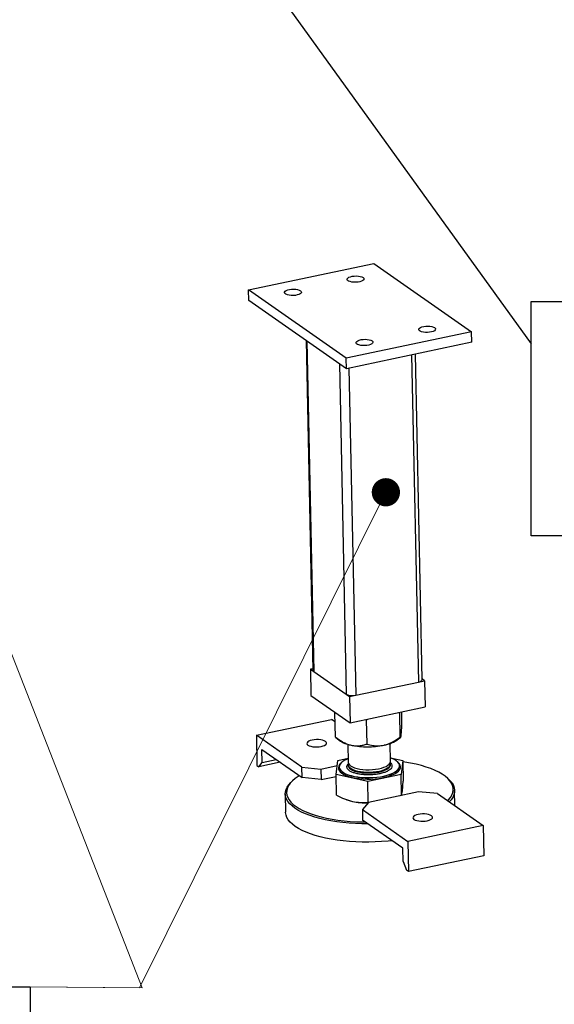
# Model space of a CAD drawing. Header units: millimetres. Extents: x 5 to 589, y 5 to 415.
# Tile 20 of 62: x 225 to 244, y 28 to 63. Entities that reach past the tile are written whole.
import ezdxf

# ---------------------------------------------------------------- set-up
doc = ezdxf.new("R2010")
doc.units = ezdxf.units.MM
doc.layers.add('NOTES', color=6, linetype='Continuous')
doc.layers.add('TRAIT-FORT', color=4, linetype='Continuous', lineweight=25)
doc.styles.add('SLDTEXTSTYLE0', font='TXT', dxfattribs={"width": 0.75})
doc.dimstyles.new('SLDDIMSTYLE2', dxfattribs={"dimtxt": 0.18, "dimasz": 1, "dimexe": 0, "dimexo": 0.0625, "dimgap": 0, "dimtad": 0, "dimtih": 1, "dimtoh": 1, "dimdec": 0, "dimrnd": 1e-09, "dimzin": 0, "dimdsep": 46, "dimtxsty": 'Standard', "dimblk1": 'DOT', "dimblk2": 'DOT', "dimsah": 1, "dimcen": 0.09, "dimadec": 0, "dimazin": 0, "dimtfac": 1, "dimtdec": 0, "dimtofl": 0, "dimtmove": 0, "dimatfit": 3, "dimldrblk": 'DOT', "dimfxl": 0, "dimfrac": 2, "dimtolj": 1, "dimtzin": 0, "dimarcsym": 0})

# ---------------------------------------------------------------- blocks, each defined once
blk = doc.blocks.new('SW_NOTE_5')
at = {"layer": 'NOTES', "color": 0}
for p, q in [((0, -6.792), (0, 1.509)), ((0, 1.509), (26.792, 1.509)), ((26.792, 1.509), (26.792, -6.792)), ((26.792, -6.792), (0, -6.792))]:
    blk.add_line(p, q, dxfattribs=at)
at = {"layer": 'NOTES', "color": 0, "char_height": 3.175, "attachment_point": 2, "style": 'SLDTEXTSTYLE0'}
for s, insert in [('TEL36-FAU-07', (13.368, 1.409)), ('CHASSIS 2', (13.391, -2.766))]:
    blk.add_mtext(s, dxfattribs=dict(at, insert=insert))
blk = doc.blocks.new('_Dot')
at = {"color": 0, "linetype": 'ByBlock', "lineweight": -2}
blk.add_line((-0.5, 0), (-1, 0), dxfattribs=at)
at = {"color": 0, "linetype": 'ByBlock', "const_width": 0.5}
blk.add_lwpolyline([(-0.25, 0, 1), (0.25, 0, 1)], format="xyb", close=True, dxfattribs=at)
blk = doc.blocks.new('SW_NOTE_6')
at = {"layer": 'NOTES', "color": 0}
for p, q in [((-0.087, -4.074), (-0.087, 4.228)), ((-0.087, 4.228), (26.705, 4.228)), ((26.705, 4.228), (26.705, -4.074)), ((26.705, -4.074), (-0.087, -4.074))]:
    blk.add_line(p, q, dxfattribs=at)
at = {"layer": 'NOTES', "color": 0, "char_height": 3.175, "attachment_point": 2, "style": 'SLDTEXTSTYLE0'}
for s, insert in [('TEL36-FAU-10', (13.295, 4.093)), ('PIED MOBILE', (13.194, -0.082))]:
    blk.add_mtext(s, dxfattribs=dict(at, insert=insert))

msp = doc.modelspace()

# ---------------------------------------------------------------- linework, layer by layer
at = {"color": 7, "linetype": 'Continuous', "lineweight": 18}
for p, q in [((218.50484, 56.6674), (229.36682, 28.89811)), ((237.99952, 46.44799), (229.27476, 28.89811)), ((229.27476, 28.89811), (225.40881, 28.93082)), ((229.36682, 28.89811), (225.40881, 28.93082))]:
    msp.add_line(p, q, dxfattribs=at)
at = {"layer": 'TRAIT-FORT', "color": 4, "linetype": 'Continuous', "lineweight": 25}
for p, q in [((233.13804, 53.61498), (237.57478, 54.55283)), ((237.57478, 54.55283), (241.03006, 52.13205)), ((233.14569, 53.24389), (233.13804, 53.61498)), ((236.59332, 51.19419), (233.13804, 53.61498)), ((236.60097, 50.82311), (233.14569, 53.24389)), ((241.03006, 52.13205), (236.59332, 51.19419)), ((241.03771, 51.76096), (241.03006, 52.13205)), ((235.17421, 51.8227), (235.41497, 40.14226)), ((235.20186, 51.80333), (235.44308, 40.10051)), ((241.03771, 51.76096), (236.60097, 50.82311)), ((238.91134, 51.31148), (239.15009, 39.72873)), ((239.28486, 39.81457), (239.04729, 51.34022)), ((236.35357, 50.99643), (236.59479, 39.29362)), ((236.60097, 50.82311), (236.59332, 51.19419)), ((236.69306, 50.84257), (236.9318, 39.25982)), ((235.41379, 40.19938), (235.32784, 40.18121)), ((235.32784, 40.18121), (235.34696, 39.25351)), ((235.32784, 40.18121), (235.44303, 40.1005)), ((235.44308, 40.10051), (236.59479, 39.29362)), ((239.15011, 39.72871), (239.37199, 39.77561)), ((239.37199, 39.77561), (239.2844, 39.83698)), ((239.37199, 39.77561), (239.39111, 38.84791)), ((236.9318, 39.25982), (239.15009, 39.72873)), ((235.34696, 39.25351), (236.72907, 38.28519)), ((236.59475, 39.29361), (236.70995, 39.2129)), ((236.70995, 39.2129), (236.93183, 39.2598)), ((236.70995, 39.2129), (236.72907, 38.28519)), ((236.72907, 38.28519), (239.39111, 38.84791)), ((233.41226, 37.84319), (236.0743, 38.40591)), ((236.2007, 38.31735), (236.0743, 38.40591)), ((236.19412, 38.63659), (236.19522, 38.65921)), ((236.19412, 38.63659), (236.21907, 38.6425)), ((236.21179, 37.77921), (236.19412, 38.63659)), ((237.29282, 38.40436), (237.31309, 38.38994)), ((237.31309, 38.38994), (237.3544, 38.41738)), ((237.33076, 37.53257), (237.31309, 38.38994)), ((238.45197, 38.64939), (238.4914, 38.63902)), ((238.4914, 38.63902), (238.49232, 38.65792)), ((238.50908, 37.78164), (238.4914, 38.63902)), ((238.56842, 38.27737), (238.56028, 38.67229)), ((235.02472, 36.71349), (233.41226, 37.84319)), ((233.41226, 37.84319), (233.43425, 36.77633)), ((236.21179, 37.77921), (236.2163, 37.77832)), ((236.21391, 37.77548), (236.34419, 37.66931)), ((238.44993, 37.71272), (238.52282, 37.77729)), ((233.61375, 36.87915), (233.60419, 37.343)), ((233.60419, 37.343), (235.03237, 36.34241)), ((236.65037, 37.52284), (236.66346, 36.88762)), ((238.16314, 36.91853), (238.15005, 37.55375)), ((233.61375, 36.87915), (234.11502, 36.98511)), ((236.29845, 36.95027), (236.66059, 37.02682)), ((238.16046, 37.04864), (238.59573, 36.9527)), ((233.43425, 36.77633), (233.50335, 36.72792)), ((234.25526, 36.88686), (233.50335, 36.72792)), ((233.50335, 36.72792), (233.61375, 36.87915)), ((235.02472, 36.71349), (235.69875, 36.64589)), ((235.03237, 36.34241), (235.02472, 36.71349)), ((235.69875, 36.64589), (236.27663, 36.76805)), ((235.69875, 36.64589), (235.70639, 36.27481)), ((236.2391, 36.45454), (236.29845, 36.95027)), ((236.34937, 36.71873), (236.34947, 36.71409)), ((236.66527, 36.79975), (236.66585, 36.77166)), ((238.16241, 36.90387), (238.16314, 36.91853)), ((238.16481, 36.7879), (238.16548, 36.79639)), ((238.16553, 36.80257), (238.16495, 36.83066)), ((238.16548, 36.79639), (238.16553, 36.80257)), ((238.48298, 36.73721), (238.48402, 36.75809)), ((238.48402, 36.75809), (238.48392, 36.76272)), ((238.59573, 36.9527), (238.53638, 36.45697)), ((238.59573, 36.9527), (238.61088, 36.21769)), ((235.70639, 36.27481), (235.03237, 36.34241)), ((235.70639, 36.27481), (236.24048, 36.38771)), ((237.35806, 36.20789), (236.2391, 36.45454)), ((236.25425, 35.71953), (236.2391, 36.45454)), ((238.53638, 36.45697), (237.35806, 36.20789)), ((238.55153, 35.72196), (238.53638, 36.45697)), ((240.17283, 36.33285), (240.12625, 36.37081)), ((234.72459, 36.25947), (234.67962, 36.21963)), ((237.37321, 35.47288), (237.35806, 36.20789)), ((234.43612, 35.76511), (234.44951, 35.11572)), ((236.59198, 35.56631), (236.61502, 35.55799)), ((239.15501, 35.84292), (237.38031, 35.46777)), ((238.52402, 35.70954), (238.55153, 35.72196)), ((239.82904, 35.77532), (239.15501, 35.84292)), ((239.82904, 35.77532), (241.4415, 34.64562)), ((240.44609, 35.343), (240.43485, 35.88876)), ((237.38031, 35.46777), (237.16699, 35.2126)), ((237.37321, 35.47288), (237.40083, 35.47211)), ((237.16699, 35.2126), (238.77945, 34.0829)), ((237.16699, 35.2126), (237.17464, 34.84152)), ((238.60282, 33.84093), (237.17464, 34.84152)), ((241.4415, 34.64562), (238.77945, 34.0829)), ((241.4415, 34.64562), (241.46349, 33.57876)), ((238.61238, 33.37708), (238.60282, 33.84093)), ((238.77945, 34.0829), (238.80144, 33.01604)), ((241.46349, 33.57876), (238.80144, 33.01604)), ((238.61238, 33.37708), (238.73234, 33.06446)), ((238.80144, 33.01604), (238.73234, 33.06446))]:
    msp.add_line(p, q, dxfattribs=at)
at = {"layer": 'TRAIT-FORT', "color": 4, "linetype": 'Continuous', "lineweight": 25, "flags": 128}
for points in [[(237.19251, 54.05187), (237.21852, 54.02602), (237.22616, 53.99826), (237.21497, 53.97033), (237.18564, 53.94399), (237.14001, 53.92089), (237.08096, 53.90249), (237.01218, 53.88994), (236.93802, 53.88402), (236.86311, 53.88512), (236.79218, 53.89316), (236.72967, 53.90763), (236.67952, 53.92763), (236.64488, 53.95191), (236.62791, 53.97892), (236.6297, 54.00699), (236.65012, 54.03434), (236.6879, 54.05925), (236.74066, 54.08017), (236.80508, 54.09577), (236.87712, 54.10508), (236.95225, 54.10751), (237.02575, 54.1029), (237.093, 54.09156), (237.14977, 54.07418), (237.19251, 54.05187)], [(234.97414, 53.58294), (235.00015, 53.55709), (235.00779, 53.52933), (234.9966, 53.5014), (234.96727, 53.47506), (234.92164, 53.45196), (234.86259, 53.43356), (234.79381, 53.42101), (234.71965, 53.41509), (234.64474, 53.41619), (234.57381, 53.42423), (234.5113, 53.4387), (234.46115, 53.4587), (234.42651, 53.48298), (234.40954, 53.50999), (234.41133, 53.53806), (234.43175, 53.56541), (234.46953, 53.59032), (234.52229, 53.61124), (234.58671, 53.62684), (234.65875, 53.63615), (234.73388, 53.63858), (234.80738, 53.63397), (234.87463, 53.62263), (234.9314, 53.60525), (234.97414, 53.58294)], [(239.72638, 52.27663), (239.75239, 52.25078), (239.76003, 52.22302), (239.74884, 52.19509), (239.71951, 52.16875), (239.67388, 52.14565), (239.61483, 52.12725), (239.54605, 52.11469), (239.47189, 52.10878), (239.39698, 52.10987), (239.32605, 52.11791), (239.26354, 52.13239), (239.21339, 52.15239), (239.17874, 52.17666), (239.16178, 52.20368), (239.16357, 52.23175), (239.18399, 52.25909), (239.22177, 52.28401), (239.27453, 52.30493), (239.33895, 52.32053), (239.41099, 52.32983), (239.48612, 52.33226), (239.55962, 52.32766), (239.62687, 52.31631), (239.68364, 52.29894), (239.72638, 52.27663)], [(237.50801, 51.8077), (237.53402, 51.78185), (237.54166, 51.75409), (237.53047, 51.72616), (237.50114, 51.69982), (237.45551, 51.67672), (237.39646, 51.65832), (237.32768, 51.64576), (237.25352, 51.63985), (237.17861, 51.64095), (237.10768, 51.64898), (237.04517, 51.66346), (236.99502, 51.68346), (236.96037, 51.70773), (236.94341, 51.73475), (236.9452, 51.76282), (236.96562, 51.79017), (237.0034, 51.81508), (237.05616, 51.836), (237.12058, 51.8516), (237.19262, 51.86091), (237.26775, 51.86333), (237.34125, 51.85873), (237.4085, 51.84738), (237.46527, 51.83001), (237.50801, 51.8077)], [(239.15009, 39.72873), (239.19115, 39.73943), (239.22621, 39.75282), (239.25392, 39.76838), (239.27321, 39.78552), (239.28335, 39.80358), (239.28486, 39.81457)], [(235.38827, 37.67267), (235.3232, 37.65523), (235.26948, 37.633), (235.22981, 37.60709), (235.20616, 37.57881), (235.19973, 37.54957), (235.21085, 37.52083), (235.23894, 37.49405), (235.28261, 37.47056), (235.33966, 37.45153), (235.40723, 37.43794), (235.48194, 37.43044), (235.56004, 37.42943), (235.63761, 37.43495), (235.71076, 37.44673), (235.77582, 37.46417), (235.82954, 37.4864), (235.86922, 37.51231), (235.89286, 37.54059), (235.89929, 37.56983), (235.88818, 37.59856), (235.86008, 37.62535), (235.81642, 37.64884), (235.75936, 37.66786), (235.69179, 37.68146), (235.61708, 37.68895), (235.53899, 37.68997), (235.46142, 37.68444), (235.38827, 37.67267)], [(236.66097, 37.00842), (236.63569, 36.99819), (236.54907, 36.95718), (236.4767, 36.91262), (236.41976, 36.86523), (236.37919, 36.8158), (236.35566, 36.76513), (236.34954, 36.71407), (236.36095, 36.66344), (236.38969, 36.61408), (236.4353, 36.5668), (236.49702, 36.52238), (236.57384, 36.48154), (236.6645, 36.44496), (236.76751, 36.41323), (236.88117, 36.38688), (237.00363, 36.36634), (237.13287, 36.35195), (237.26678, 36.34395), (237.40314, 36.34245), (237.53972, 36.3475), (237.67428, 36.359), (237.80462, 36.37678), (237.92858, 36.40052), (238.04414, 36.42986), (238.14939, 36.4643), (238.24261, 36.50327), (238.32227, 36.54615), (238.38706, 36.59222), (238.43591, 36.64073), (238.46803, 36.69088), (238.48289, 36.74185), (238.48289, 36.74185)], [(238.48289, 36.74185), (238.48023, 36.7928), (238.46012, 36.8429), (238.42287, 36.89132), (238.36909, 36.93727), (238.29968, 36.97998), (238.21577, 37.01877), (238.16065, 37.03934)], [(236.31622, 36.70245), (236.31896, 36.64983), (236.33973, 36.59809), (236.3782, 36.54809), (236.43374, 36.50063), (236.50543, 36.45651), (236.59209, 36.41645), (236.6923, 36.38111), (236.80442, 36.35106), (236.92661, 36.32679), (237.05685, 36.30872), (237.19302, 36.29713), (237.33287, 36.29221), (237.47411, 36.29405), (237.61441, 36.30262), (237.75149, 36.31777), (237.88307, 36.33925), (238.00701, 36.36672), (238.12127, 36.39972), (238.22397, 36.43771), (238.31343, 36.48006), (238.38818, 36.52609), (238.44698, 36.57503), (238.48888, 36.62608), (238.51319, 36.67841), (238.5195, 36.73115), (238.50772, 36.78344), (238.47804, 36.83441), (238.43094, 36.88324), (238.42339, 36.88954)], [(236.34947, 36.71409), (236.34964, 36.70943), (236.36105, 36.6588), (236.38979, 36.60944), (236.4354, 36.56216), (236.49711, 36.51774), (236.57393, 36.4769), (236.66459, 36.44032), (236.7676, 36.40859), (236.88127, 36.38224), (237.00373, 36.36171), (237.13297, 36.34731), (237.26687, 36.33931), (237.40323, 36.33782), (237.53982, 36.34286), (237.67438, 36.35437), (237.80471, 36.37214), (237.92867, 36.39589), (238.04423, 36.42522), (238.14948, 36.45966), (238.24271, 36.49864), (238.32236, 36.54151), (238.38715, 36.58758), (238.43601, 36.63609), (238.46813, 36.68624), (238.48298, 36.73721)], [(236.66346, 36.88762), (236.66382, 36.88085), (236.67626, 36.83851), (236.70597, 36.79768), (236.75226, 36.75932), (236.81404, 36.72432), (236.88987, 36.69352), (236.97797, 36.66763), (237.07628, 36.64726), (237.18248, 36.63289), (237.29409, 36.62484), (237.4085, 36.62332), (237.52302, 36.62836), (237.63497, 36.63984), (237.74172, 36.65748), (237.84078, 36.68088), (237.92981, 36.70949), (238.00674, 36.74264), (238.06976, 36.77955), (238.11739, 36.81935), (238.14852, 36.86112), (238.16241, 36.90387)], [(236.66527, 36.79975), (236.6671, 36.78231), (236.6839, 36.74025), (236.71783, 36.69995), (236.76811, 36.66235), (236.83356, 36.62833), (236.91263, 36.59869), (237.00349, 36.57413), (237.10399, 36.55522), (237.21179, 36.5424), (237.32435, 36.53598), (237.43904, 36.5361), (237.55316, 36.54276), (237.66405, 36.55581), (237.76911, 36.57494), (237.86587, 36.5997), (237.95206, 36.62951), (238.02567, 36.66368), (238.08497, 36.70139), (238.12857, 36.74178), (238.15544, 36.78388), (238.16496, 36.82672), (238.16495, 36.83066)], [(236.66593, 36.7692), (236.66621, 36.76489), (236.67865, 36.72254), (236.70836, 36.68171), (236.75465, 36.64335), (236.81643, 36.60836), (236.89226, 36.57756), (236.98036, 36.55167), (237.07867, 36.5313), (237.18487, 36.51692), (237.29648, 36.50888), (237.41089, 36.50736), (237.52541, 36.5124), (237.63736, 36.52387), (237.74411, 36.54152), (237.84317, 36.56492), (237.9322, 36.59353), (238.00913, 36.62668), (238.07215, 36.66359), (238.11978, 36.70339), (238.15091, 36.74515), (238.16481, 36.7879)], [(240.18559, 35.52551), (240.21944, 35.56046), (240.28634, 35.64322), (240.33609, 35.72737), (240.36839, 35.8124), (240.38304, 35.89779), (240.37996, 35.98304), (240.35917, 36.06762), (240.32079, 36.15104), (240.26505, 36.23279), (240.19228, 36.31238), (240.10293, 36.38932), (239.99754, 36.46316), (239.87672, 36.53346), (239.74123, 36.59978), (239.59185, 36.66174), (239.42951, 36.71895), (239.25516, 36.77108), (239.06987, 36.81781), (238.87474, 36.85886), (238.67095, 36.89398), (238.59671, 36.90499)], [(234.93324, 36.41186), (234.88901, 36.38381), (234.78121, 36.30666), (234.68937, 36.2269), (234.61404, 36.14501), (234.55567, 36.06149), (234.51462, 35.97684), (234.49113, 35.89156), (234.48533, 35.80618), (234.49728, 35.7212), (234.52689, 35.63713), (234.57399, 35.55449), (234.63829, 35.47376), (234.7194, 35.39544), (234.81685, 35.31999)], [(240.17283, 36.33285), (240.19552, 36.31388), (240.27731, 36.23524), (240.34242, 36.15422), (240.39048, 36.07127), (240.42119, 35.98688), (240.43439, 35.90156), (240.42998, 35.8158), (240.408, 35.73011), (240.36858, 35.64498), (240.31194, 35.56092), (240.24433, 35.48436)], [(234.77344, 35.26422), (234.67545, 35.34), (234.59366, 35.41863), (234.52854, 35.49966), (234.48049, 35.58261), (234.44977, 35.66699), (234.43658, 35.75231), (234.44099, 35.83807), (234.46296, 35.92377), (234.50239, 36.00889), (234.55902, 36.09295), (234.63254, 36.17545), (234.67962, 36.21963)], [(237.36618, 34.70732), (237.14858, 34.70829), (236.92087, 34.71571), (236.69618, 34.72965), (236.47582, 34.75003), (236.2611, 34.77673), (236.05327, 34.80959), (235.85355, 34.84842), (235.66312, 34.89299), (235.48309, 34.94304), (235.31451, 34.99829), (235.15838, 35.05839), (235.01561, 35.123), (234.88705, 35.19175), (234.77344, 35.26422)], [(234.81685, 35.31999), (234.93004, 35.24786), (235.05829, 35.1795), (235.20083, 35.11531), (235.35681, 35.05568), (235.52528, 35.00097), (235.70524, 34.95151), (235.89559, 34.90758), (236.0952, 34.86947), (236.30287, 34.83739), (236.51734, 34.81155), (236.73732, 34.79209), (236.9615, 34.77913), (237.18853, 34.77275), (237.27377, 34.77207)], [(236.61502, 35.55799), (236.6945, 35.53199), (236.8157, 35.50092)], [(238.21876, 34.11), (238.07618, 34.09473), (237.84981, 34.07602), (237.62109, 34.06376), (237.39136, 34.05805), (237.16196, 34.0589), (236.93425, 34.06632), (236.70956, 34.08026), (236.48921, 34.10063), (236.27449, 34.12733), (236.06666, 34.16019), (235.86694, 34.19902), (235.67651, 34.2436), (235.49647, 34.29365), (235.3279, 34.34889), (235.17177, 34.409), (235.029, 34.47361), (234.90043, 34.54236), (234.78682, 34.61483), (234.68884, 34.6906), (234.60704, 34.76924), (234.54193, 34.85026), (234.49387, 34.93321), (234.46316, 35.0176), (234.44997, 35.10292), (234.44951, 35.11572)], [(239.46549, 34.81614), (239.53056, 34.83358), (239.58427, 34.85581), (239.62395, 34.88172), (239.6476, 34.91), (239.65402, 34.93924), (239.64291, 34.96798), (239.61482, 34.99476), (239.57115, 35.01825), (239.5141, 35.03727), (239.44652, 35.05087), (239.37182, 35.05837), (239.29372, 35.05938), (239.21615, 35.05386), (239.143, 35.04208), (239.07793, 35.02464), (239.02421, 35.00241), (238.98454, 34.9765), (238.96089, 34.94822), (238.95447, 34.91898), (238.96558, 34.89024), (238.99367, 34.86346), (239.03734, 34.83997), (239.09439, 34.82094), (239.16197, 34.80735), (239.23667, 34.79985), (239.31477, 34.79884), (239.39234, 34.80436), (239.46549, 34.81614)]]:
    msp.add_lwpolyline(points, dxfattribs=at)
at = {"layer": 'TRAIT-FORT', "color": 4, "linetype": 'Continuous', "lineweight": 25}
for centre, radius, start, end in [((235.46769, 40.14742), 0.05297, 185.599829, 242.31561), ((236.81031, 39.74542), 0.50057, 244.498486, 284.047103), ((236.93727, 38.49146), 1.01374, 234.194257, 260.770502), ((237.75446, 38.63377), 1.15413, 278.413145, 307.055721), ((237.34603, 40.30005), 2.86672, 258.503682, 281.617474), ((236.55461, 36.65717), 0.24266, 128.175543, 169.245432), ((237.36192, 38.09655), 2.65248, 258.116148, 269.96934)]:
    msp.add_arc(centre, radius, start, end, dxfattribs=at)
for points, knots in [([(238.54215, 37.86446), (238.54468, 37.88837), (238.5498, 37.93668), (238.55663, 38.03686), (238.56289, 38.15068), (238.56657, 38.23501), (238.56842, 38.27737)], [0, 0, 0, 0, 0.24957791, 0.50436411, 0.75104693, 1, 1, 1, 1]), ([(236.21179, 37.77921), (236.28923, 37.72352), (236.40652, 37.63916), (236.57372, 37.55501), (236.68387, 37.51302), (236.75123, 37.49657), (236.77468, 37.49085)], [0, 0, 0, 0, 0.43204542, 0.65434926, 0.87965336, 1, 1, 1, 1]), ([(237.92332, 37.49206), (237.93365, 37.49435), (238.01616, 37.51262), (238.17265, 37.56941), (238.35702, 37.67268), (238.46649, 37.75112), (238.50908, 37.78164)], [0, 0, 0, 0, 0.05039955, 0.40261353, 0.76758847, 1, 1, 1, 1]), ([(238.50908, 37.78164), (238.51394, 37.77679), (238.52131, 37.76944), (238.5311, 37.79558), (238.53729, 37.82643), (238.5409, 37.85464), (238.54215, 37.86446)], [0, 0, 0, 0, 0.43204542, 0.65434926, 0.87965336, 1, 1, 1, 1]), ([(236.77468, 37.49085), (236.82328, 37.48248), (236.9215, 37.46556), (237.06385, 37.4708), (237.20113, 37.49282), (237.28742, 37.51928), (237.33076, 37.53257)], [0, 0, 0, 0, 0.24957791, 0.50436411, 0.75104693, 1, 1, 1, 1]), ([(237.33076, 37.53257), (237.4005, 37.51385), (237.52862, 37.47947), (237.72858, 37.46269), (237.85783, 37.48218), (237.92332, 37.49206)], [0, 0, 0, 0, 0.3707742, 0.68118194, 1, 1, 1, 1]), ([(236.61759, 36.73988), (236.62171, 36.75817), (236.62909, 36.7909), (236.66042, 36.82196), (236.67423, 36.83566)], [0, 0, 0, 0, 0.55891972, 1, 1, 1, 1]), ([(238.2157, 36.74157), (238.21093, 36.72335), (238.2011, 36.68583), (238.14998, 36.63012), (238.06985, 36.57652), (237.9602, 36.52864), (237.8278, 36.48971), (237.68127, 36.46183), (237.53043, 36.44567), (237.38069, 36.4404), (237.23218, 36.44536), (237.08517, 36.4612), (236.94528, 36.48878), (236.82217, 36.52744), (236.72396, 36.57509), (236.65665, 36.62854), (236.61885, 36.68415), (236.61801, 36.72167), (236.61759, 36.73988)], [0, 0, 0, 0, 0.05825802, 0.12000566, 0.18432041, 0.25, 0.31567959, 0.37999434, 0.44174198, 0.5, 0.55825802, 0.62000566, 0.68432041, 0.75, 0.81567959, 0.87999434, 0.94174198, 1, 1, 1, 1]), ([(238.15794, 36.86313), (238.16305, 36.85927), (238.19058, 36.83843), (238.21319, 36.79706), (238.21488, 36.75971), (238.2157, 36.74157)], [0, 0, 0, 0, 0.10497215, 0.56549929, 1, 1, 1, 1]), ([(238.58317, 35.87454), (238.58804, 35.92087), (238.5979, 36.01457), (238.60652, 36.14949), (238.61088, 36.21769)], [0, 0, 0, 0, 0.49451073, 1, 1, 1, 1]), ([(236.25425, 35.71953), (236.34566, 35.67287), (236.53016, 35.57869), (236.71994, 35.527), (236.8157, 35.50092)], [0, 0, 0, 0, 0.49545796, 1, 1, 1, 1]), ([(238.55153, 35.72196), (238.5569, 35.73558), (238.56773, 35.76308), (238.57799, 35.83716), (238.58317, 35.87454)], [0, 0, 0, 0, 0.495457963, 1, 1, 1, 1]), ([(236.8157, 35.50092), (236.90934, 35.48506), (237.09872, 35.45298), (237.28105, 35.4662), (237.37321, 35.47288)], [0, 0, 0, 0, 0.49451073, 1, 1, 1, 1])]:
    msp.add_open_spline(points, degree=3, knots=knots, dxfattribs=at)

# ---------------------------------------------------------------- block references
at = {"color": 7, "linetype": 'Continuous', "lineweight": 18, "rotation": 63.56614929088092}
msp.add_blockref('_Dot', (237.99952, 46.44799, -12.1631), dxfattribs=at)
at = {"layer": 'NOTES', "color": 211}
for name, p in [('SW_NOTE_5', (243.14465, 51.69811)), ('SW_NOTE_6', (198.70357, 24.70266))]:
    msp.add_blockref(name, p, dxfattribs=at)

# ---------------------------------------------------------------- leaders
for points in [[(230.33934, 102.72239), (276.10063, 49.68553)], [(226.04793, 75.39824), (243.14465, 51.69811)]]:
    msp.add_leader(points, dimstyle='SLDDIMSTYLE2', dxfattribs=at)

doc.saveas('drawing.dxf')
